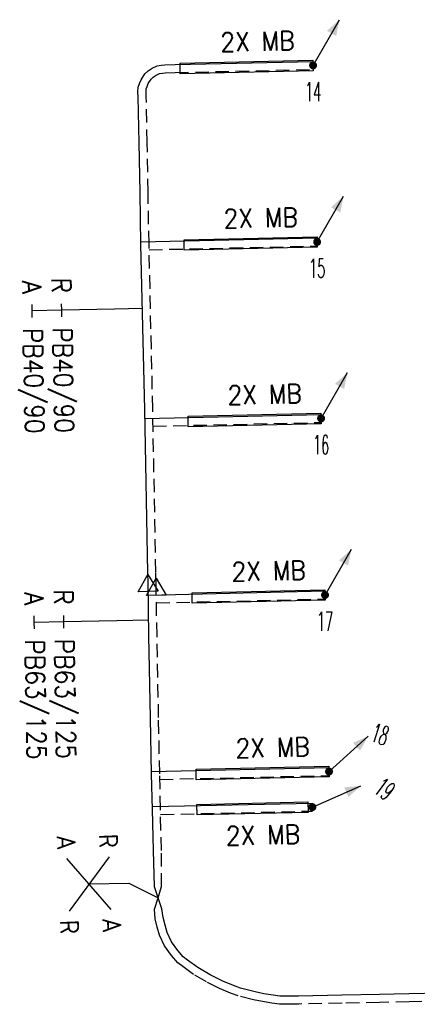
# Model space of a CAD drawing. Header units: millimetres. Extents: x 0 to 118212815, y 0 to 488348790.
# Tile 40 of 143: x 114881679 to 114900488, y 488017146 to 488063759. Entities that reach past the tile are written whole.
import ezdxf
from ezdxf.enums import TextEntityAlignment as Align

# ---------------------------------------------------------------- set-up
doc = ezdxf.new("R2010")
doc.units = ezdxf.units.MM
doc.header["$LTSCALE"] = 200
doc.linetypes.add('HIDDEN2', pattern=[4.7625, 3.175, -1.5875])
for name, color, linetype in [('WW-C-stijgstrang', 7, 'Continuous'), ('WW-C-VERLOOP', 7, 'Continuous'), ('WW-I-diam', 7, 'Continuous'), ('WW-I-info', 7, 'Continuous'), ('WW-I-leidingkruis', 7, 'Continuous'), ('WW-L-aanvoer', 3, 'Continuous'), ('WW-L-mantelbuis', 3, 'Continuous'), ('WW-L-retour', 3, 'HIDDEN2')]:
    doc.layers.add(name, color=color, linetype=linetype)
doc.styles.add('DIN17', font='ROMANS.SHX', dxfattribs={"width": 0.9})
doc.styles.add('ISOCP', font='ISOCP.SHX')

# ---------------------------------------------------------------- blocks, each defined once
blk = doc.blocks.new('LR-VERL')
at = {"color": 0, "linetype": 'ByBlock', "lineweight": -2}
blk.add_lwpolyline([(1.08, 0), (-1.08, -1.25), (-1.08, 1.25)], close=True, dxfattribs=at)
blk = doc.blocks.new('LR-DIAO2')
at = {"color": 0, "lineweight": -3}
blk.add_line((0, 0), (0, -5), dxfattribs=at)
at = {"color": 0, "linetype": 'Continuous', "lineweight": -3}
blk.add_line((0, -5), (0, -7.8), dxfattribs=at)
at = {"color": 0, "lineweight": -3}
for points in [[(0.614, -5), (0, -5), (-0.614, -5)], [(0.614, -7.8), (0, -7.8), (-0.614, -7.8)]]:
    blk.add_lwpolyline(points, dxfattribs=at)
at = {"color": 1, "lineweight": -3, "style": 'DIN17', "width": 0.9}
for tag, p in [('*1', (-1.614, -5)), ('*2', (-1.614, -7.783))]:
    blk.add_attdef(tag, text='', height=1.8, dxfattribs=at).set_placement(p, align=Align.MIDDLE_RIGHT)
for tag, p in [('*11', (1.614, -5)), ('*12', (1.614, -7.8))]:
    blk.add_attdef(tag, text='', height=1.8, dxfattribs=at).set_placement(p, align=Align.MIDDLE_LEFT)
blk = doc.blocks.new('LR-ldkruis')
at = {"color": 0, "linetype": 'ByBlock', "lineweight": -2}
for p, q in [((2.5, 2), (-2.5, -2)), ((-2.5, 2), (2.5, -2))]:
    blk.add_line(p, q, dxfattribs=at)
at = {"color": 0, "linetype": 'ByBlock', "lineweight": -2, "style": 'ISOCP'}
for tag, p in [('*1', (-4, 2)), ('*3', (4, 2)), ('*2', (-4, -2)), ('*4', (4, -2))]:
    blk.add_attdef(tag, text='', height=1.8, dxfattribs=at).set_placement(p, align=Align.MIDDLE)
blk = doc.blocks.new('LR-styg')
at = {"color": 0, "lineweight": -3}
blk.add_line((0, 0), (2.5, 4.33), dxfattribs=at)
at = {"color": 0, "lineweight": -3, "const_width": 0.375}
blk.add_lwpolyline([(-0.188, 0, 1), (0.188, 0, 1)], format="xyb", close=True, dxfattribs=at)
at = {"color": 0, "lineweight": -3}
blk.add_solid([(2.5, 4.33), (1.317, 3.281), (2.183, 2.781)], dxfattribs=at)
at = {"color": 7, "linetype": 'ByBlock', "lineweight": -2, "style": 'DIN17', "width": 0.5}
blk.add_attdef('*1', text='', height=1.8, dxfattribs=at).set_placement((0, -2.5), align=Align.MIDDLE)

msp = doc.modelspace()

# ---------------------------------------------------------------- linework, layer by layer
at = {"layer": 'WW-I-diam'}
for p, q in [((114887485, 488050089), (114886168, 488050059)), ((114887782, 488035324), (114886267, 488035297))]:
    msp.add_line(p, q, dxfattribs=at)
at = {"layer": 'WW-I-info'}
for p, q in [((114884962, 488022846), (114886837, 488022886)), ((114886837, 488022886), (114888235, 488022192))]:
    msp.add_line(p, q, dxfattribs=at)
at = {"layer": 'WW-L-aanvoer'}
for p, q in [((114889029, 488061636), (114895554, 488061784)), ((114887603, 488061195), (114887764, 488061334)), ((114887764, 488061334), (114887941, 488061460)), ((114887941, 488061460), (114888176, 488061576)), ((114888176, 488061576), (114888375, 488061610)), ((114888375, 488061610), (114888541, 488061627)), ((114888541, 488061627), (114889029, 488061636)), ((114887351, 488060741), (114887425, 488060915)), ((114887425, 488060915), (114887603, 488061195)), ((114887274, 488060346), (114887287, 488060566)), ((114887287, 488060102), (114887274, 488060346)), ((114887287, 488060566), (114887351, 488060741)), ((114887333, 488057925), (114887287, 488060102)), ((114887370, 488055580), (114887333, 488057925)), ((114887416, 488053121), (114887370, 488055580)), ((114887414, 488053237), (114895746, 488053427)), ((114887594, 488045303), (114887416, 488053121)), ((114887742, 488037574), (114887594, 488045303)), ((114887602, 488044884), (114895933, 488045074)), ((114887751, 488037094), (114887742, 488037574)), ((114887795, 488034583), (114887751, 488037094)), ((114887761, 488036523), (114896120, 488036713)), ((114887870, 488030711), (114887795, 488034583)), ((114887921, 488028046), (114887870, 488030711)), ((114887919, 488028165), (114896309, 488028356)), ((114887959, 488026366), (114887921, 488028046)), ((114887956, 488026504), (114895522, 488026674)), ((114888004, 488024422), (114887959, 488026366)), ((114888049, 488022709), (114888004, 488024422)), ((114888235, 488022192), (114888049, 488022709)), ((114888403, 488021669), (114888235, 488022192)), ((114888469, 488021258), (114888403, 488021669)), ((114888554, 488020893), (114888469, 488021258)), ((114888651, 488020552), (114888554, 488020893)), ((114888863, 488020108), (114888651, 488020552)), ((114889155, 488019689), (114888863, 488020108)), ((114889412, 488019396), (114889155, 488019689)), ((114889622, 488019238), (114889412, 488019396)), ((114890108, 488018883), (114889622, 488019238)), ((114890695, 488018536), (114890108, 488018883)), ((114891281, 488018237), (114890695, 488018536)), ((114891791, 488018033), (114891281, 488018237)), ((114892125, 488017906), (114891791, 488018033)), ((114892822, 488017730), (114892125, 488017906)), ((114893234, 488017646), (114892822, 488017730)), ((114893663, 488017576), (114893234, 488017646)), ((114893992, 488017538), (114893663, 488017576)), ((114894389, 488017526), (114893992, 488017538)), ((114894873, 488017539), (114894389, 488017526)), ((114896920, 488017582), (114894873, 488017539)), ((114898693, 488017613), (114896920, 488017582)), ((114900095, 488017646), (114898693, 488017613)), ((114903560, 488017701), (114900095, 488017646))]:
    msp.add_line(p, q, dxfattribs=at)
at = {"layer": 'WW-L-mantelbuis'}
for points in [[(114889265, 488061701), (114895552, 488061844), (114895563, 488061344), (114889277, 488061201)], [(114889456, 488053344), (114895745, 488053487), (114895756, 488052987), (114889467, 488052844)], [(114889641, 488044991), (114895932, 488045134), (114895943, 488044634), (114889653, 488044491)], [(114889832, 488036630), (114896118, 488036773), (114896130, 488036273), (114889843, 488036130)], [(114890022, 488028273), (114896307, 488028416), (114896319, 488027916), (114890033, 488027773)], [(114890058, 488026611), (114895308, 488026729), (114895320, 488026230), (114890069, 488026111)]]:
    msp.add_lwpolyline(points, close=True, dxfattribs=at)
at = {"layer": 'WW-L-retour'}
for p, q in [((114888295, 488061211), (114888427, 488061234)), ((114888427, 488061234), (114888564, 488061248)), ((114888564, 488061248), (114889037, 488061256)), ((114889037, 488061256), (114895562, 488061404)), ((114887762, 488060738), (114887893, 488060944)), ((114887893, 488060944), (114887998, 488061034)), ((114887998, 488061034), (114888137, 488061133)), ((114888137, 488061133), (114888295, 488061211)), ((114887655, 488060345), (114887663, 488060488)), ((114887667, 488060116), (114887655, 488060345)), ((114887663, 488060488), (114887704, 488060602)), ((114887704, 488060602), (114887762, 488060738)), ((114887713, 488057932), (114887667, 488060116)), ((114887750, 488055586), (114887713, 488057932)), ((114887796, 488053129), (114887750, 488055586)), ((114887974, 488045311), (114887796, 488053129)), ((114887802, 488052866), (114895755, 488053047)), ((114888122, 488037581), (114887974, 488045311)), ((114887989, 488044513), (114895942, 488044694)), ((114888134, 488036916), (114888122, 488037581)), ((114888175, 488034590), (114888134, 488036916)), ((114888148, 488036152), (114896128, 488036333)), ((114888250, 488030718), (114888175, 488034590)), ((114888301, 488028054), (114888250, 488030718)), ((114888339, 488026374), (114888301, 488028054)), ((114888307, 488027794), (114896317, 488027976)), ((114888384, 488024429), (114888339, 488026374)), ((114888345, 488026132), (114895531, 488026294)), ((114888388, 488022717), (114888384, 488024429)), ((114888235, 488022192), (114888388, 488022717)), ((114888063, 488021656), (114888235, 488022192)), ((114888094, 488021194), (114888063, 488021656)), ((114888186, 488020798), (114888094, 488021194)), ((114888294, 488020418), (114888186, 488020798)), ((114888533, 488019916), (114888294, 488020418)), ((114888856, 488019454), (114888533, 488019916)), ((114889153, 488019116), (114888856, 488019454)), ((114889395, 488018933), (114889153, 488019116)), ((114889899, 488018565), (114889395, 488018933)), ((114890511, 488018203), (114889899, 488018565)), ((114891124, 488017890), (114890511, 488018203)), ((114891653, 488017679), (114891124, 488017890)), ((114892011, 488017543), (114891653, 488017679)), ((114892738, 488017360), (114892011, 488017543)), ((114893165, 488017272), (114892738, 488017360)), ((114893611, 488017199), (114893165, 488017272)), ((114893965, 488017159), (114893611, 488017199)), ((114894388, 488017146), (114893965, 488017159)), ((114894882, 488017159), (114894388, 488017146)), ((114896927, 488017202), (114894882, 488017159)), ((114898701, 488017233), (114896927, 488017202)), ((114900102, 488017266), (114898701, 488017233)), ((114903566, 488017321), (114900102, 488017266))]:
    msp.add_line(p, q, dxfattribs=at)

# ---------------------------------------------------------------- block references
at = {"layer": 'WW-C-stijgstrang', "linetype": 'Continuous'}
ref = msp.add_blockref('LR-styg', (114895558, 488061594), dxfattribs=dict(at, xscale=500, yscale=500, zscale=500))
ref.add_attrib('*1', '14', dxfattribs={"layer": '0', "color": 1, "linetype": 'ByBlock', "lineweight": -2, "height": 900, "style": 'DIN17', "width": 0.5}).set_placement((114895558, 488060344), align=Align.MIDDLE)
ref = msp.add_blockref('LR-styg', (114895750, 488053237), dxfattribs=dict(at, xscale=500, yscale=500, zscale=500))
ref.add_attrib('*1', '15', dxfattribs={"layer": '0', "color": 1, "linetype": 'ByBlock', "lineweight": -2, "height": 900, "style": 'DIN17', "width": 0.5}).set_placement((114895750, 488051987), align=Align.MIDDLE)
ref = msp.add_blockref('LR-styg', (114895937, 488044884), dxfattribs=dict(at, xscale=500, yscale=500, zscale=500))
ref.add_attrib('*1', '16', dxfattribs={"layer": '0', "color": 1, "linetype": 'ByBlock', "lineweight": -2, "height": 900, "style": 'DIN17', "width": 0.5}).set_placement((114895937, 488043634), align=Align.MIDDLE)
ref = msp.add_blockref('LR-styg', (114896124, 488036523), dxfattribs=dict(at, xscale=500, yscale=500, zscale=500))
ref.add_attrib('*1', '17', dxfattribs={"layer": '0', "color": 1, "linetype": 'ByBlock', "lineweight": -2, "height": 900, "style": 'DIN17', "width": 0.5}).set_placement((114896124, 488035273), align=Align.MIDDLE)
ref = msp.add_blockref('LR-styg', (114896313, 488028166), dxfattribs=dict(at, xscale=499.9999999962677, yscale=499.9999999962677, zscale=499.9999999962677, rotation=342.0460580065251))
ref.add_attrib('*1', '18', dxfattribs={"layer": '0', "color": 1, "linetype": 'ByBlock', "lineweight": -2, "height": 900, "rotation": 342.0461, "style": 'DIN17', "width": 0.5}).set_placement((114898730, 488029926), align=Align.MIDDLE)
ref = msp.add_blockref('LR-styg', (114895526, 488026484), dxfattribs=dict(at, xscale=499.9999999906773, yscale=499.9999999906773, zscale=499.9999999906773, rotation=323.6597072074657))
ref.add_attrib('*1', '19', dxfattribs={"layer": '0', "color": 1, "linetype": 'ByBlock', "lineweight": -2, "height": 900, "rotation": 323.6597, "style": 'DIN17', "width": 0.5}).set_placement((114898949, 488027338), align=Align.MIDDLE)
at = {"layer": 'WW-C-VERLOOP', "linetype": 'Continuous', "xscale": 375.0000000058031, "yscale": 375.0000000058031, "zscale": 375.0000000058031, "rotation": 91.01349999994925}
for p in [(114887751, 488037094), (114888134, 488036916)]:
    msp.add_blockref('LR-VERL', p, dxfattribs=at)
at = {"layer": 'WW-I-diam', "linetype": 'Continuous'}
for p, xscale, yscale, zscale, rotation, values in [((114886168, 488050059), 500, 500, 500, 271.3046175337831, {'*1': 'R', '*11': 'PB40/90', '*2': 'A', '*12': 'PB40/90'}), ((114886267, 488035297), 500.0000000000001, 500.0000000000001, 500.0000000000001, 271.0134727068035, {'*1': 'R', '*11': 'PB63/125', '*2': 'A', '*12': 'PB63/125'})]:
    msp.add_blockref('LR-DIAO2', p, dxfattribs=dict(at, xscale=xscale, yscale=yscale, zscale=zscale, rotation=rotation)).add_auto_attribs(values)
at = {"layer": 'WW-I-leidingkruis', "linetype": 'Continuous'}
ref = msp.add_blockref('LR-ldkruis', (114884962, 488022846), dxfattribs=dict(at, xscale=500.0000000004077, yscale=500.0000000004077, zscale=500.0000000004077, rotation=272.2333018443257))
ref.add_attrib('*1', 'R', dxfattribs={"layer": '0', "color": 1, "linetype": 'ByBlock', "lineweight": -2, "height": 900, "rotation": 272.2333, "style": 'ISOCP'}).set_placement((114885883, 488024884), align=Align.MIDDLE)
ref.add_attrib('*2', 'A', dxfattribs={"layer": '0', "color": 1, "linetype": 'ByBlock', "lineweight": -2, "height": 900, "rotation": 272.2333, "style": 'ISOCP'}).set_placement((114883884, 488024806), align=Align.MIDDLE)
ref.add_attrib('*3', 'A', dxfattribs={"layer": '0', "color": 1, "linetype": 'ByBlock', "lineweight": -2, "height": 900, "rotation": 272.2333, "style": 'ISOCP'}).set_placement((114886039, 488020887), align=Align.MIDDLE)
ref.add_attrib('*4', 'R', dxfattribs={"layer": '0', "color": 1, "linetype": 'ByBlock', "lineweight": -2, "height": 900, "rotation": 272.2333, "style": 'ISOCP'}).set_placement((114884040, 488020809), align=Align.MIDDLE)

# ---------------------------------------------------------------- texts
at = {"layer": 'WW-L-mantelbuis', "style": 'DIN17', "width": 0.9}
for rotation, p in [(1.2998, (114892935, 488062284)), (1.3046, (114893089, 488053926)), (1.3046, (114893275, 488045573)), (1.3046, (114893464, 488037213)), (1.3046, (114893653, 488028855)), (1.2907, (114893196, 488024713))]:
    msp.add_text('2X MB', height=900, rotation=rotation, dxfattribs=at).set_placement(p, align=Align.CENTER)

doc.saveas('drawing.dxf')
